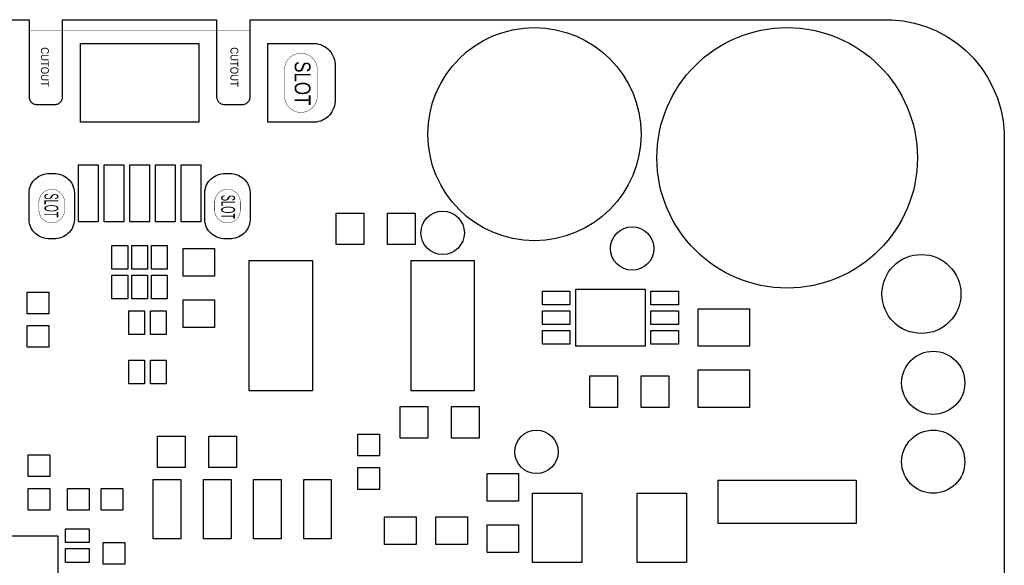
# Model space of a CAD drawing. Header units: metres. Extents: x -5.5 to 63.5, y -3.5 to 57.5.
# Tile 9 of 9: x 38.6 to 63.5, y 43.7 to 57.5. Entities that reach past the tile are written whole.
import ezdxf
from ezdxf.enums import TextEntityAlignment as Align

# ---------------------------------------------------------------- set-up
doc = ezdxf.new("R2010")
doc.units = ezdxf.units.M

msp = doc.modelspace()

# ---------------------------------------------------------------- linework, layer by layer
at = {"layer": 'BOARD_OUTLINE'}
msp.add_lwpolyline([(-2.5, 57.5), (38.8, 57.5), (38.8, 55.54017), (38.80193, 55.52062), (38.80576, 55.50135), (38.81147, 55.48254), (38.81899, 55.46439), (38.82825, 55.44706), (38.83917, 55.43072), (38.85163, 55.41553), (38.86553, 55.40163), (38.88072, 55.38917), (38.89706, 55.37825), (38.91439, 55.36899), (38.93254, 55.36147), (38.95135, 55.35576), (38.97062, 55.35193), (38.99017, 55.35), (39.45983, 55.35), (39.47938, 55.35193), (39.49865, 55.35576), (39.51746, 55.36147), (39.53561, 55.36899), (39.55294, 55.37825), (39.56928, 55.38917), (39.58447, 55.40163), (39.59837, 55.41553), (39.61083, 55.43072), (39.62175, 55.44706), (39.63101, 55.46439), (39.63853, 55.48254), (39.64424, 55.50135), (39.64807, 55.52062), (39.65, 55.54017), (39.65, 57.5), (43.55, 57.5), (43.55, 57.5), (43.55, 55.54017), (43.55193, 55.52062), (43.55576, 55.50135), (43.56147, 55.48254), (43.56899, 55.46439), (43.57825, 55.44706), (43.58917, 55.43072), (43.60163, 55.41553), (43.61553, 55.40163), (43.63072, 55.38917), (43.64706, 55.37825), (43.66439, 55.36899), (43.68254, 55.36147), (43.70135, 55.35576), (43.72062, 55.35193), (43.74017, 55.35), (44.20983, 55.35), (44.22938, 55.35193), (44.24865, 55.35576), (44.26746, 55.36147), (44.28561, 55.36899), (44.30294, 55.37825), (44.31928, 55.38917), (44.33447, 55.40163), (44.34837, 55.41553), (44.36083, 55.43072), (44.37175, 55.44706), (44.38101, 55.46439), (44.38853, 55.48254), (44.39424, 55.50135), (44.39807, 55.52062), (44.4, 55.54017), (44.4, 57.5), (60.5, 57.5), (60.64729, 57.4982), (60.94045, 57.46933), (61.22937, 57.41187), (61.51126, 57.32636), (61.78342, 57.21364), (62.04322, 57.07478), (62.28815, 56.91112), (62.51587, 56.72425), (62.72417, 56.51596), (62.91105, 56.28825), (63.07472, 56.04332), (63.21358, 55.78353), (63.32632, 55.51138), (63.41184, 55.22948), (63.46931, 54.94057), (63.49819, 54.64741), (63.5, 54.5), (63.5, 34.35)], dxfattribs=at)
at = {"layer": 'BOARD_OUTLINE', "const_width": 0.01}
for points in [[(39.45491, 55.345), (39.46472, 55.34548), (39.47449, 55.34644), (39.4842, 55.34789), (39.49383, 55.3498), (39.50336, 55.35219), (39.51276, 55.35504), (39.522, 55.35835), (39.53107, 55.3621), (39.53995, 55.3663), (39.54861, 55.37093), (39.55703, 55.37598), (39.5652, 55.38143), (39.57308, 55.38728), (39.58067, 55.39351), (39.58795, 55.40011), (39.59489, 55.40705), (39.60149, 55.41433), (39.60772, 55.42192), (39.61357, 55.4298), (39.61902, 55.43797), (39.62407, 55.44639), (39.6287, 55.45505), (39.6329, 55.46393), (39.63665, 55.473), (39.63996, 55.48224), (39.64281, 55.49164), (39.6452, 55.50117), (39.64711, 55.5108), (39.64856, 55.52051), (39.64952, 55.53028), (39.65, 55.54009), (39.65, 57.225), (43.55, 57.225), (43.55, 55.54009), (43.55048, 55.53028), (43.55144, 55.52051), (43.55289, 55.5108), (43.5548, 55.50117), (43.55719, 55.49164), (43.56004, 55.48224), (43.56335, 55.473), (43.5671, 55.46393), (43.5713, 55.45505), (43.57593, 55.44639), (43.58098, 55.43797), (43.58643, 55.4298), (43.59228, 55.42192), (43.59851, 55.41433), (43.60511, 55.40705), (43.61205, 55.40011), (43.61933, 55.39351), (43.62692, 55.38728), (43.6348, 55.38143), (43.64297, 55.37598), (43.65139, 55.37093), (43.66005, 55.3663), (43.66893, 55.3621), (43.678, 55.35835), (43.68724, 55.35504), (43.69664, 55.35219), (43.70617, 55.3498), (43.7158, 55.34789), (43.72551, 55.34644), (43.73528, 55.34548), (43.74509, 55.345), (44.20491, 55.345), (44.21472, 55.34548), (44.22449, 55.34644), (44.2342, 55.34789), (44.24383, 55.3498), (44.25336, 55.35219), (44.26276, 55.35504), (44.272, 55.35835), (44.28107, 55.3621), (44.28995, 55.3663), (44.29861, 55.37093), (44.30703, 55.37598), (44.3152, 55.38143), (44.32308, 55.38728), (44.33067, 55.39351), (44.33795, 55.40011), (44.34489, 55.40705), (44.35149, 55.41433), (44.35772, 55.42192), (44.36357, 55.4298), (44.36902, 55.43797), (44.37407, 55.44639), (44.3787, 55.45505), (44.3829, 55.46393), (44.38665, 55.473), (44.38996, 55.48224), (44.39281, 55.49164), (44.3952, 55.50117), (44.39711, 55.5108), (44.39856, 55.52051), (44.39952, 55.53028), (44.4, 55.54009), (44.4, 57.225), (38.8, 57.225), (38.8, 55.54009), (38.80048, 55.53028), (38.80144, 55.52051), (38.80289, 55.5108), (38.8048, 55.50117), (38.80719, 55.49164), (38.81004, 55.48224), (38.81335, 55.473), (38.8171, 55.46393), (38.8213, 55.45505), (38.82593, 55.44639), (38.83098, 55.43797), (38.83643, 55.4298), (38.84228, 55.42192), (38.84851, 55.41433), (38.85511, 55.40705), (38.86205, 55.40011), (38.86933, 55.39351), (38.87692, 55.38728), (38.8848, 55.38143), (38.89297, 55.37598), (38.90139, 55.37093), (38.91005, 55.3663), (38.91893, 55.3621), (38.928, 55.35835), (38.93724, 55.35504), (38.94664, 55.35219), (38.95617, 55.3498), (38.9658, 55.34789), (38.97551, 55.34644), (38.98528, 55.34548), (38.99509, 55.345), (39.45491, 55.345)], [(45.27, 55.56499), (45.27025, 55.54462), (45.27424, 55.50407), (45.28218, 55.4641), (45.29401, 55.42511), (45.3096, 55.38747), (45.3288, 55.35153), (45.35143, 55.31765), (45.37728, 55.28615), (45.40609, 55.25733), (45.43758, 55.23148), (45.47146, 55.20884), (45.50739, 55.18963), (45.54504, 55.17403), (45.58403, 55.1622), (45.62399, 55.15425), (45.66454, 55.15025), (45.68501, 55.15), (45.70538, 55.15025), (45.74593, 55.15424), (45.7859, 55.16218), (45.82489, 55.17401), (45.86253, 55.1896), (45.89847, 55.2088), (45.93235, 55.23143), (45.96385, 55.25728), (45.99267, 55.28609), (46.01852, 55.31758), (46.04116, 55.35146), (46.06037, 55.38739), (46.07597, 55.42504), (46.0878, 55.46403), (46.09575, 55.50399), (46.09975, 55.54454), (46.1, 55.56499), (46.1, 56.23501), (46.09975, 56.25538), (46.09576, 56.29593), (46.08782, 56.3359), (46.07599, 56.37489), (46.0604, 56.41253), (46.0412, 56.44847), (46.01857, 56.48235), (45.99272, 56.51385), (45.96391, 56.54267), (45.93242, 56.56852), (45.89854, 56.59116), (45.86261, 56.61037), (45.82496, 56.62597), (45.78597, 56.6378), (45.74601, 56.64575), (45.70546, 56.64975), (45.68499, 56.65), (45.66462, 56.64975), (45.62407, 56.64576), (45.5841, 56.63782), (45.54511, 56.62599), (45.50747, 56.6104), (45.47153, 56.5912), (45.43765, 56.56857), (45.40615, 56.54272), (45.37733, 56.51391), (45.35148, 56.48242), (45.32884, 56.44854), (45.30963, 56.41261), (45.29403, 56.37496), (45.2822, 56.33597), (45.27425, 56.29601), (45.27025, 56.25546), (45.27, 56.23501), (45.27, 55.56499)], [(39.05, 52.67499), (39.05019, 52.65904), (39.05331, 52.62728), (39.05954, 52.59598), (39.0688, 52.56545), (39.08101, 52.53596), (39.09605, 52.50782), (39.11377, 52.48129), (39.13401, 52.45662), (39.15657, 52.43405), (39.18124, 52.41381), (39.20777, 52.39608), (39.23591, 52.38103), (39.26539, 52.36882), (39.29592, 52.35955), (39.32722, 52.35332), (39.35898, 52.35019), (39.37501, 52.35), (39.39096, 52.35019), (39.42272, 52.35331), (39.45402, 52.35954), (39.48455, 52.3688), (39.51404, 52.38101), (39.54218, 52.39605), (39.56871, 52.41377), (39.59338, 52.43401), (39.61595, 52.45657), (39.63619, 52.48124), (39.65392, 52.50777), (39.66897, 52.53591), (39.68118, 52.56539), (39.69045, 52.59592), (39.69668, 52.62722), (39.69981, 52.65898), (39.7, 52.67499), (39.7, 52.87501), (39.69981, 52.89096), (39.69669, 52.92272), (39.69046, 52.95402), (39.6812, 52.98455), (39.66899, 53.01404), (39.65395, 53.04218), (39.63623, 53.06871), (39.61599, 53.09338), (39.59343, 53.11595), (39.56876, 53.13619), (39.54223, 53.15392), (39.51409, 53.16897), (39.48461, 53.18118), (39.45408, 53.19045), (39.42278, 53.19668), (39.39102, 53.19981), (39.37499, 53.2), (39.35904, 53.19981), (39.32728, 53.19669), (39.29598, 53.19046), (39.26545, 53.1812), (39.23596, 53.16899), (39.20782, 53.15395), (39.18129, 53.13623), (39.15662, 53.11599), (39.13405, 53.09343), (39.11381, 53.06876), (39.09608, 53.04223), (39.08103, 53.01409), (39.06882, 52.98461), (39.05955, 52.95408), (39.05332, 52.92278), (39.05019, 52.89102), (39.05, 52.87501), (39.05, 52.67499)], [(43.5, 52.67499), (43.50019, 52.65904), (43.50331, 52.62728), (43.50954, 52.59598), (43.5188, 52.56545), (43.53101, 52.53596), (43.54605, 52.50782), (43.56377, 52.48129), (43.58401, 52.45662), (43.60657, 52.43405), (43.63124, 52.41381), (43.65777, 52.39608), (43.68591, 52.38103), (43.71539, 52.36882), (43.74592, 52.35955), (43.77722, 52.35332), (43.80898, 52.35019), (43.82501, 52.35), (43.84096, 52.35019), (43.87272, 52.35331), (43.90402, 52.35954), (43.93455, 52.3688), (43.96404, 52.38101), (43.99218, 52.39605), (44.01871, 52.41377), (44.04338, 52.43401), (44.06595, 52.45657), (44.08619, 52.48124), (44.10392, 52.50777), (44.11897, 52.53591), (44.13118, 52.56539), (44.14045, 52.59592), (44.14668, 52.62722), (44.14981, 52.65898), (44.15, 52.67499), (44.15, 52.87501), (44.14981, 52.89096), (44.14669, 52.92272), (44.14046, 52.95402), (44.1312, 52.98455), (44.11899, 53.01404), (44.10395, 53.04218), (44.08623, 53.06871), (44.06599, 53.09338), (44.04343, 53.11595), (44.01876, 53.13619), (43.99223, 53.15392), (43.96409, 53.16897), (43.93461, 53.18118), (43.90408, 53.19045), (43.87278, 53.19668), (43.84102, 53.19981), (43.82499, 53.2), (43.80904, 53.19981), (43.77728, 53.19669), (43.74598, 53.19046), (43.71545, 53.1812), (43.68596, 53.16899), (43.65782, 53.15395), (43.63129, 53.13623), (43.60662, 53.11599), (43.58405, 53.09343), (43.56381, 53.06876), (43.54608, 53.04223), (43.53103, 53.01409), (43.51882, 52.98461), (43.50955, 52.95408), (43.50332, 52.92278), (43.50019, 52.89102), (43.5, 52.87501), (43.5, 52.67499)]]:
    msp.add_lwpolyline(points, dxfattribs=at)
at = {"layer": 'SOLDER_MASK'}
for points in [[(44.85, 56.9), (46.00001, 56.9), (46.02704, 56.89966), (46.08079, 56.89436), (46.13375, 56.88383), (46.18543, 56.86815), (46.23532, 56.84748), (46.28295, 56.82202), (46.32785, 56.79202), (46.3696, 56.75776), (46.40778, 56.71957), (46.44204, 56.67783), (46.47204, 56.63292), (46.4975, 56.58529), (46.51817, 56.5354), (46.53384, 56.48372), (46.54438, 56.43076), (46.54967, 56.37701), (46.55, 56.35001), (46.55, 55.44999), (46.54966, 55.42296), (46.54436, 55.36921), (46.53383, 55.31625), (46.51815, 55.26457), (46.49748, 55.21468), (46.47202, 55.16705), (46.44202, 55.12215), (46.40776, 55.0804), (46.36957, 55.04222), (46.32783, 55.00796), (46.28292, 54.97796), (46.23529, 54.9525), (46.1854, 54.93183), (46.13372, 54.91616), (46.08076, 54.90562), (46.02701, 54.90033), (46.00001, 54.9), (44.85, 54.9), (44.85, 56.9)], [(38.8, 52.45), (38.8, 53.1), (38.80031, 53.12454), (38.80512, 53.1734), (38.8147, 53.22155), (38.82895, 53.26854), (38.84774, 53.3139), (38.87088, 53.3572), (38.89816, 53.39802), (38.92931, 53.43597), (38.96402, 53.47069), (39.00197, 53.50184), (39.0428, 53.52912), (39.0861, 53.55226), (39.13145, 53.57105), (39.17844, 53.5853), (39.22659, 53.59488), (39.27545, 53.5997), (39.3, 53.6), (39.45, 53.6), (39.47454, 53.59969), (39.5234, 53.59488), (39.57155, 53.5853), (39.61854, 53.57105), (39.6639, 53.55226), (39.7072, 53.52912), (39.74802, 53.50184), (39.78597, 53.47069), (39.82069, 53.43598), (39.85184, 53.39803), (39.87912, 53.3572), (39.90226, 53.3139), (39.92105, 53.26855), (39.9353, 53.22156), (39.94488, 53.17341), (39.9497, 53.12455), (39.95, 53.1), (39.95, 52.45), (39.94969, 52.42546), (39.94488, 52.3766), (39.9353, 52.32845), (39.92105, 52.28146), (39.90226, 52.2361), (39.87912, 52.1928), (39.85184, 52.15198), (39.82069, 52.11403), (39.78598, 52.07931), (39.74803, 52.04816), (39.7072, 52.02088), (39.6639, 51.99774), (39.61855, 51.97895), (39.57156, 51.9647), (39.52341, 51.95512), (39.47455, 51.9503), (39.45, 51.95), (39.3, 51.95), (39.27546, 51.95031), (39.2266, 51.95512), (39.17845, 51.9647), (39.13146, 51.97895), (39.0861, 51.99774), (39.0428, 52.02088), (39.00198, 52.04816), (38.96403, 52.07931), (38.92931, 52.11402), (38.89816, 52.15197), (38.87088, 52.1928), (38.84774, 52.2361), (38.82895, 52.28145), (38.8147, 52.32844), (38.80512, 52.37659), (38.8003, 52.42545), (38.8, 52.45)], [(43.25, 52.45), (43.25, 53.1), (43.25031, 53.12454), (43.25512, 53.1734), (43.2647, 53.22155), (43.27895, 53.26854), (43.29774, 53.3139), (43.32088, 53.3572), (43.34816, 53.39802), (43.37931, 53.43597), (43.41402, 53.47069), (43.45197, 53.50184), (43.4928, 53.52912), (43.5361, 53.55226), (43.58145, 53.57105), (43.62844, 53.5853), (43.67659, 53.59488), (43.72545, 53.5997), (43.75, 53.6), (43.9, 53.6), (43.92454, 53.59969), (43.9734, 53.59488), (44.02155, 53.5853), (44.06854, 53.57105), (44.1139, 53.55226), (44.1572, 53.52912), (44.19802, 53.50184), (44.23597, 53.47069), (44.27069, 53.43598), (44.30184, 53.39803), (44.32912, 53.3572), (44.35226, 53.3139), (44.37105, 53.26855), (44.3853, 53.22156), (44.39488, 53.17341), (44.3997, 53.12455), (44.4, 53.1), (44.4, 52.45), (44.39969, 52.42546), (44.39488, 52.3766), (44.3853, 52.32845), (44.37105, 52.28146), (44.35226, 52.2361), (44.32912, 52.1928), (44.30184, 52.15198), (44.27069, 52.11403), (44.23598, 52.07931), (44.19803, 52.04816), (44.1572, 52.02088), (44.1139, 51.99774), (44.06855, 51.97895), (44.02156, 51.9647), (43.97341, 51.95512), (43.92455, 51.9503), (43.9, 51.95), (43.75, 51.95), (43.72546, 51.95031), (43.6766, 51.95512), (43.62845, 51.9647), (43.58146, 51.97895), (43.5361, 51.99774), (43.4928, 52.02088), (43.45198, 52.04816), (43.41403, 52.07931), (43.37931, 52.11402), (43.34816, 52.15197), (43.32088, 52.1928), (43.29774, 52.2361), (43.27895, 52.28145), (43.2647, 52.32844), (43.25512, 52.37659), (43.2503, 52.42545), (43.25, 52.45)]]:
    msp.add_lwpolyline(points, dxfattribs=at)
for centre, radius in [((51.6, 54.6), 2.7), ((58, 54), 3.3), ((61.7, 48.3), 0.8), ((61.7, 46.3), 0.8)]:
    msp.add_circle(centre, radius, dxfattribs=at)
at = {"layer": 'SOLDER_MASK_2'}
for points in [[(40.1, 54.9), (40.1, 56.9), (43.1, 56.9), (43.1, 54.9), (40.1, 54.9)], [(40.05, 52.375), (40.05, 53.825), (40.55, 53.825), (40.55, 52.375), (40.05, 52.375)], [(40.7, 52.375), (40.7, 53.825), (41.2, 53.825), (41.2, 52.375), (40.7, 52.375)], [(41.35, 52.375), (41.35, 53.825), (41.85, 53.825), (41.85, 52.375), (41.35, 52.375)], [(42, 52.375), (42, 53.825), (42.5, 53.825), (42.5, 52.375), (42, 52.375)], [(42.65, 52.375), (42.65, 53.825), (43.15, 53.825), (43.15, 52.375), (42.65, 52.375)], [(46.575, 51.8), (46.575, 52.6), (47.275, 52.6), (47.275, 51.8), (46.575, 51.8)], [(48.575, 52.6), (48.575, 51.8), (47.875, 51.8), (47.875, 52.6), (48.575, 52.6)], [(40.9, 51.175), (40.9, 51.775), (41.3, 51.775), (41.3, 51.175), (40.9, 51.175)], [(41.4, 51.175), (41.4, 51.775), (41.8, 51.775), (41.8, 51.175), (41.4, 51.175)], [(41.9, 51.175), (41.9, 51.775), (42.3, 51.775), (42.3, 51.175), (41.9, 51.175)], [(42.7, 51.7), (43.5, 51.7), (43.5, 51), (42.7, 51), (42.7, 51.7)], [(44.375, 48.1), (44.375, 51.4), (45.975, 51.4), (45.975, 48.1), (44.375, 48.1)], [(50.075, 51.4), (50.075, 48.1), (48.475, 48.1), (48.475, 51.4), (50.075, 51.4)], [(40.9, 50.425), (40.9, 51.025), (41.3, 51.025), (41.3, 50.425), (40.9, 50.425)], [(41.4, 50.425), (41.4, 51.025), (41.8, 51.025), (41.8, 50.425), (41.4, 50.425)], [(41.9, 50.425), (41.9, 51.025), (42.3, 51.025), (42.3, 50.425), (41.9, 50.425)], [(52.5, 50.275), (51.8, 50.275), (51.8, 50.625), (52.5, 50.625), (52.5, 50.275)], [(54.4, 49.225), (52.65, 49.225), (52.65, 50.675), (54.4, 50.675), (54.4, 49.225)], [(55.25, 50.275), (54.55, 50.275), (54.55, 50.625), (55.25, 50.625), (55.25, 50.275)], [(38.75, 50.6), (39.3, 50.6), (39.3, 50.05), (38.75, 50.05), (38.75, 50.6)], [(43.5, 49.7), (42.7, 49.7), (42.7, 50.4), (43.5, 50.4), (43.5, 49.7)], [(41.325, 49.525), (41.325, 50.125), (41.725, 50.125), (41.725, 49.525), (41.325, 49.525)], [(41.875, 49.525), (41.875, 50.125), (42.275, 50.125), (42.275, 49.525), (41.875, 49.525)], [(52.5, 49.775), (51.8, 49.775), (51.8, 50.125), (52.5, 50.125), (52.5, 49.775)], [(55.25, 49.775), (54.55, 49.775), (54.55, 50.125), (55.25, 50.125), (55.25, 49.775)], [(55.75, 50.175), (57.05, 50.175), (57.05, 49.225), (55.75, 49.225), (55.75, 50.175)], [(39.3, 49.2), (38.75, 49.2), (38.75, 49.75), (39.3, 49.75), (39.3, 49.2)], [(52.5, 49.275), (51.8, 49.275), (51.8, 49.625), (52.5, 49.625), (52.5, 49.275)], [(55.25, 49.275), (54.55, 49.275), (54.55, 49.625), (55.25, 49.625), (55.25, 49.275)], [(41.325, 48.275), (41.325, 48.875), (41.725, 48.875), (41.725, 48.275), (41.325, 48.275)], [(41.875, 48.275), (41.875, 48.875), (42.275, 48.875), (42.275, 48.275), (41.875, 48.275)], [(53, 47.675), (53, 48.475), (53.7, 48.475), (53.7, 47.675), (53, 47.675)], [(55, 48.475), (55, 47.675), (54.3, 47.675), (54.3, 48.475), (55, 48.475)], [(57.05, 47.675), (55.75, 47.675), (55.75, 48.625), (57.05, 48.625), (57.05, 47.675)], [(48.2, 46.9), (48.2, 47.7), (48.9, 47.7), (48.9, 46.9), (48.2, 46.9)], [(50.2, 47.7), (50.2, 46.9), (49.5, 46.9), (49.5, 47.7), (50.2, 47.7)], [(42.05, 46.15), (42.05, 46.95), (42.75, 46.95), (42.75, 46.15), (42.05, 46.15)], [(44.05, 46.95), (44.05, 46.15), (43.35, 46.15), (43.35, 46.95), (44.05, 46.95)], [(47.125, 47), (47.675, 47), (47.675, 46.45), (47.125, 46.45), (47.125, 47)], [(38.775, 46.475), (39.325, 46.475), (39.325, 45.925), (38.775, 45.925), (38.775, 46.475)], [(47.675, 45.6), (47.125, 45.6), (47.125, 46.15), (47.675, 46.15), (47.675, 45.6)], [(50.4, 46), (51.2, 46), (51.2, 45.3), (50.4, 45.3), (50.4, 46)], [(42.645, 45.85), (42.645, 44.35), (41.945, 44.35), (41.945, 45.85), (42.645, 45.85)], [(43.915, 45.85), (43.915, 44.35), (43.215, 44.35), (43.215, 45.85), (43.915, 45.85)], [(45.185, 45.85), (45.185, 44.35), (44.485, 44.35), (44.485, 45.85), (45.185, 45.85)], [(46.455, 45.85), (46.455, 44.35), (45.755, 44.35), (45.755, 45.85), (46.455, 45.85)], [(56.25, 45.835), (59.75, 45.835), (59.75, 44.735), (56.25, 44.735), (56.25, 45.835)], [(39.325, 45.075), (38.775, 45.075), (38.775, 45.625), (39.325, 45.625), (39.325, 45.075)], [(39.775, 45.075), (39.775, 45.625), (40.325, 45.625), (40.325, 45.075), (39.775, 45.075)], [(41.175, 45.625), (41.175, 45.075), (40.625, 45.075), (40.625, 45.625), (41.175, 45.625)], [(51.55, 43.75), (51.55, 45.5), (52.8, 45.5), (52.8, 43.75), (51.55, 43.75)], [(55.45, 45.5), (55.45, 43.75), (54.2, 43.75), (54.2, 45.5), (55.45, 45.5)], [(47.8, 44.9), (48.6, 44.9), (48.6, 44.2), (47.8, 44.2), (47.8, 44.9)], [(49.1, 44.9), (49.9, 44.9), (49.9, 44.2), (49.1, 44.2), (49.1, 44.9)], [(51.2, 44), (50.4, 44), (50.4, 44.7), (51.2, 44.7), (51.2, 44)], [(39.525, 44.425), (39.525, 42.925), (38.025, 42.925), (38.025, 44.425), (39.525, 44.425)], [(39.725, 44.6), (40.325, 44.6), (40.325, 44.25), (39.725, 44.25), (39.725, 44.6)], [(40.675, 44.25), (41.225, 44.25), (41.225, 43.7), (40.675, 43.7), (40.675, 44.25)], [(39.725, 44.1), (40.325, 44.1), (40.325, 43.75), (39.725, 43.75), (39.725, 44.1)]]:
    msp.add_lwpolyline(points, dxfattribs=at)
for centre, radius in [((49.275, 52.1), 0.55), ((54.075, 51.7), 0.55), ((61.4, 50.55), 1), ((51.65, 46.55), 0.55)]:
    msp.add_circle(centre, radius, dxfattribs=at)

# ---------------------------------------------------------------- texts
at = {"layer": 'BOARD_OUTLINE'}
for s, height, width, p in [('CUTOUT', 0.2, 0.9, (39.2, 56.3)), ('CUTOUT', 0.2, 0.9, (44, 56.3)), ('SLOT', 0.4, 0.8, (45.72786, 55.88925)), ('SLOT', 0.35, 0.5, (39.36554, 52.79271)), ('SLOT', 0.35, 0.5, (43.84111, 52.7551))]:
    msp.add_text(s, height=height, rotation=270, dxfattribs=dict(at, width=width)).set_placement(p, align=Align.MIDDLE_CENTER)

doc.saveas('drawing.dxf')
